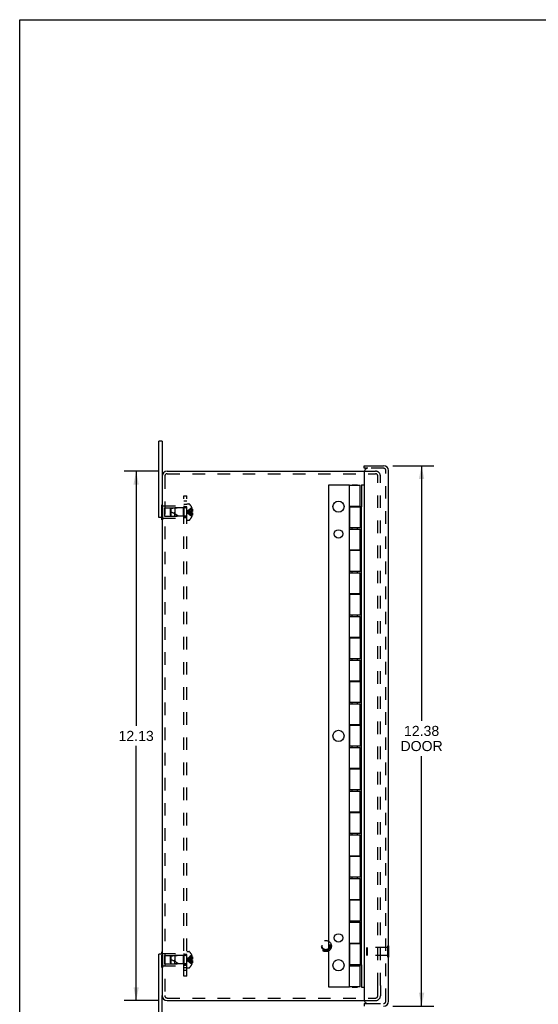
# Model space of a CAD drawing. Header units: inches. Extents: x 0 to 52.3, y 0 to 33.8.
# Tile 2 of 6: x 0 to 11.9, y 11.3 to 33.8. Entities that reach past the tile are written whole.
import ezdxf

# ---------------------------------------------------------------- set-up
doc = ezdxf.new("R2010")
doc.units = ezdxf.units.IN
doc.header["$LTSCALE"] = 2.876923
doc.header["$MEASUREMENT"] = 0
doc.linetypes.add('HIDDEN', pattern=[0.2, 0.1, -0.1])
doc.layers.get('0').update_dxf_attribs({"linetype": 'CONTINUOUS'})
for name, color, linetype in [('DEFAULT_2', 8, 'HIDDEN'), ('DIMENSIONS', 7, 'CONTINUOUS'), ('DOOR_ASSEMBLY', 7, 'CONTINUOUS'), ('SUBPANEL', 7, 'CONTINUOUS')]:
    doc.layers.add(name, color=color, linetype=linetype)
doc.styles.get("Standard").update_dxf_attribs({"font": 'arial.ttf'})
doc.dimstyles.new('DIMSTYLE_1', dxfattribs={"dimtxt": 0.230769, "dimasz": 0.307692, "dimexe": 0.09, "dimexo": 0.07, "dimgap": 0.0375, "dimtad": 0, "dimtih": 1, "dimtoh": 1, "dimzin": 4, "dimdsep": 46, "dimtxsty": 'Standard', "dimblk": '_FILLED', "dimblk1": '_FILLED', "dimblk2": '_FILLED', "dimcen": 0.09, "dimazin": 1, "dimtfac": 1, "dimtdec": 3, "dimtofl": 0, "dimtmove": 0, "dimatfit": 3, "dimldrblk": '_FILLED', "dimfxl": 0, "dimtolj": 1, "dimtzin": 4, "dimarcsym": 0})

# ---------------------------------------------------------------- blocks, each defined once
blk = doc.blocks.new('_FILLED')
at = {"color": 0, "linetype": 'ByBlock'}
blk.add_solid([(0, 0), (-1, 0.2), (-1, -0.2)], dxfattribs=at)
blk = doc.blocks.new('*D1')
at = {"layer": 'DIMENSIONS', "color": 2, "linetype": 'Continuous'}
for p, q in [((8.549, 23.634), (9.481, 23.634)), ((9.204, 23.634), (9.204, 17.791)), ((9.204, 11.259), (9.204, 16.983)), ((8.549, 11.259), (9.481, 11.259))]:
    blk.add_line(p, q, dxfattribs=at)
at = {"layer": 'DIMENSIONS', "color": 2, "linetype": 'Continuous', "xscale": 0.3076923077, "yscale": 0.3076923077, "zscale": 0.3076923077}
for p, rotation in [((9.204, 23.634), 90), ((9.204, 11.259), 270)]:
    blk.add_blockref('_FILLED', p, dxfattribs=dict(at, rotation=rotation))
at = {"layer": 'DIMENSIONS', "color": 2, "linetype": 'Continuous', "insert": (9.204, 17.676), "char_height": 0.2308, "width": 0.96597, "attachment_point": 2, "line_spacing_factor": 0.9}
blk.add_mtext('12.38\\PDOOR', dxfattribs=at)
blk = doc.blocks.new('*D9')
at = {"layer": 'DIMENSIONS', "color": 2, "linetype": 'Continuous'}
for p, q in [((3.165, 23.509), (2.39, 23.509)), ((2.667, 23.509), (2.667, 17.677)), ((2.667, 11.384), (2.667, 17.216)), ((3.165, 11.384), (2.39, 11.384))]:
    blk.add_line(p, q, dxfattribs=at)
at = {"layer": 'DIMENSIONS', "color": 2, "linetype": 'Continuous', "xscale": 0.3076923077, "yscale": 0.3076923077, "zscale": 0.3076923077}
for p, rotation in [((2.667, 23.509), 90), ((2.667, 11.384), 270)]:
    blk.add_blockref('_FILLED', p, dxfattribs=dict(at, rotation=rotation))
at = {"layer": 'DIMENSIONS', "color": 2, "linetype": 'Continuous', "insert": (2.667, 17.562), "char_height": 0.2308, "width": 0.80641, "attachment_point": 2, "line_spacing_factor": 0.9}
blk.add_mtext('12.13', dxfattribs=at)

msp = doc.modelspace()

# ---------------------------------------------------------------- linework, layer by layer
at = {"color": 7, "linetype": 'Continuous'}
for p, q in [((0, 0), (0, 33.846)), ((0, 33.846), (52.308, 33.846)), ((3.261, 24.196), (3.186, 24.196)), ((3.261, 24.196), (3.261, 23.389)), ((3.261, 22.446), (3.186, 22.446)), ((3.256, 22.391), (3.256, 22.446)), ((3.256, 22.391), (3.261, 22.391)), ((3.261, 12.446), (3.186, 12.446)), ((3.256, 12.502), (3.261, 12.502)), ((3.256, 12.446), (3.256, 12.502)), ((3.261, 10.696), (3.261, 11.504))]:
    msp.add_line(p, q, dxfattribs=at)
at = {"color": 3, "linetype": 'Continuous'}
for p, q in [((3.186, 22.446), (3.186, 24.196)), ((3.381, 23.509), (7.889, 23.509)), ((3.261, 23.389), (3.261, 11.504)), ((3.186, 10.696), (3.186, 12.446)), ((3.381, 11.384), (7.889, 11.384))]:
    msp.add_line(p, q, dxfattribs=at)
for centre, start, end in [((3.381, 23.389), 90, 180), ((3.381, 11.504), 180, 270)]:
    msp.add_arc(centre, 0.12, start, end, dxfattribs=at)
at = {"layer": 'DEFAULT_2', "color": 8, "linetype": 'HIDDEN'}
for p, q in [((3.381, 23.449), (8.149, 23.449)), ((7.889, 23.509), (8.149, 23.509)), ((3.321, 23.389), (3.321, 11.504)), ((8.201, 11.734), (8.201, 23.397)), ((8.261, 11.734), (8.261, 23.397)), ((3.256, 22.446), (3.256, 22.752)), ((3.256, 22.752), (3.277, 22.752)), ((3.256, 22.661), (3.277, 22.661)), ((3.277, 22.391), (3.277, 22.752)), ((3.277, 22.711), (3.756, 22.711)), ((3.318, 22.666), (3.318, 22.476)), ((3.318, 22.666), (3.746, 22.666)), ((3.456, 22.645), (3.466, 22.656)), ((3.456, 22.497), (3.456, 22.645)), ((3.466, 22.656), (3.556, 22.665)), ((3.466, 22.486), (3.466, 22.656)), ((3.556, 22.665), (3.556, 22.571)), ((3.803, 22.665), (3.556, 22.665)), ((3.556, 22.477), (3.556, 22.571)), ((3.556, 22.571), (3.556, 22.529)), ((3.746, 22.666), (3.756, 22.676)), ((3.746, 22.666), (3.746, 22.476)), ((3.756, 22.711), (3.756, 22.431)), ((3.831, 22.385), (3.831, 22.758)), ((3.831, 22.758), (3.877, 22.758)), ((3.879, 22.58), (3.859, 22.577)), ((3.9, 22.582), (3.879, 22.58)), ((3.922, 22.585), (3.9, 22.582)), ((3.944, 22.587), (3.922, 22.585)), ((3.944, 22.556), (3.922, 22.558)), ((3.944, 22.671), (3.944, 22.671)), ((3.944, 22.671), (3.944, 22.67)), ((3.944, 22.67), (3.944, 22.587)), ((3.944, 22.64), (3.954, 22.64)), ((3.944, 22.606), (3.959, 22.606)), ((3.944, 22.587), (3.944, 22.584)), ((3.944, 22.587), (3.944, 22.587)), ((3.944, 22.587), (3.954, 22.587)), ((3.944, 22.559), (3.944, 22.556)), ((3.944, 22.556), (3.944, 22.473)), ((3.954, 22.556), (3.944, 22.556)), ((3.944, 22.556), (3.944, 22.556)), ((3.256, 22.481), (3.277, 22.481)), ((3.261, 22.391), (3.277, 22.391)), ((3.277, 22.431), (3.756, 22.431)), ((3.318, 22.476), (3.746, 22.476)), ((3.456, 22.497), (3.466, 22.486)), ((3.466, 22.486), (3.556, 22.477)), ((3.803, 22.477), (3.556, 22.477)), ((3.746, 22.476), (3.756, 22.466)), ((3.831, 22.385), (3.877, 22.385)), ((3.944, 22.537), (3.959, 22.537)), ((3.944, 22.503), (3.954, 22.503)), ((3.944, 22.473), (3.944, 22.472)), ((3.944, 22.472), (3.944, 22.472)), ((3.256, 12.141), (3.256, 12.446)), ((3.256, 12.411), (3.277, 12.411)), ((3.261, 12.502), (3.277, 12.502)), ((3.277, 12.141), (3.277, 12.502)), ((3.277, 12.461), (3.756, 12.461)), ((3.318, 12.416), (3.746, 12.416)), ((3.318, 12.416), (3.318, 12.226)), ((3.456, 12.395), (3.466, 12.406)), ((3.466, 12.406), (3.556, 12.415)), ((3.466, 12.236), (3.466, 12.406)), ((3.803, 12.415), (3.556, 12.415)), ((3.556, 12.415), (3.556, 12.321)), ((3.746, 12.416), (3.756, 12.426)), ((3.746, 12.416), (3.746, 12.226)), ((3.756, 12.461), (3.756, 12.181)), ((3.831, 12.508), (3.877, 12.508)), ((3.831, 12.135), (3.831, 12.508)), ((3.944, 12.421), (3.944, 12.42)), ((3.944, 12.421), (3.944, 12.421)), ((3.944, 12.42), (3.944, 12.337)), ((3.256, 12.231), (3.277, 12.231)), ((3.277, 12.181), (3.756, 12.181)), ((3.318, 12.226), (3.746, 12.226)), ((3.456, 12.247), (3.456, 12.395)), ((3.456, 12.247), (3.466, 12.236)), ((3.466, 12.236), (3.556, 12.227)), ((3.556, 12.321), (3.556, 12.279)), ((3.556, 12.227), (3.556, 12.321)), ((3.803, 12.227), (3.556, 12.227)), ((3.746, 12.226), (3.756, 12.216)), ((3.879, 12.33), (3.859, 12.327)), ((3.9, 12.332), (3.879, 12.33)), ((3.922, 12.335), (3.9, 12.332)), ((3.944, 12.337), (3.922, 12.335)), ((3.944, 12.306), (3.922, 12.308)), ((3.944, 12.39), (3.954, 12.39)), ((3.944, 12.356), (3.959, 12.356)), ((3.944, 12.337), (3.944, 12.337)), ((3.944, 12.337), (3.954, 12.337)), ((3.944, 12.334), (3.944, 12.337)), ((3.944, 12.306), (3.944, 12.309)), ((3.944, 12.306), (3.944, 12.306)), ((3.954, 12.306), (3.944, 12.306)), ((3.944, 12.306), (3.944, 12.223)), ((3.944, 12.287), (3.959, 12.287)), ((3.944, 12.253), (3.954, 12.253)), ((3.944, 12.223), (3.944, 12.222)), ((3.944, 12.222), (3.944, 12.222)), ((3.256, 12.141), (3.277, 12.141)), ((3.831, 12.135), (3.877, 12.135)), ((8.201, 11.496), (8.201, 11.734)), ((8.261, 11.734), (8.261, 11.496)), ((3.381, 11.444), (8.149, 11.444)), ((7.889, 11.384), (8.149, 11.384))]:
    msp.add_line(p, q, dxfattribs=at)
for points in [[(3.944, 22.671), (3.922, 22.657), (3.9, 22.642), (3.879, 22.626), (3.859, 22.609), (3.839, 22.591), (3.82, 22.571)], [(3.944, 22.64), (3.922, 22.63), (3.9, 22.62), (3.879, 22.609), (3.859, 22.597), (3.839, 22.585), (3.82, 22.571)], [(3.944, 22.606), (3.922, 22.601), (3.9, 22.596), (3.879, 22.591), (3.859, 22.585), (3.839, 22.578), (3.82, 22.571)], [(3.859, 22.577), (3.839, 22.574), (3.82, 22.571)], [(3.859, 22.577), (3.839, 22.574), (3.82, 22.571)], [(3.944, 22.472), (3.922, 22.486), (3.9, 22.501), (3.879, 22.517), (3.859, 22.534), (3.839, 22.552), (3.82, 22.571)], [(3.944, 22.503), (3.922, 22.512), (3.9, 22.523), (3.879, 22.534), (3.859, 22.545), (3.839, 22.558), (3.82, 22.571)], [(3.922, 22.558), (3.9, 22.56), (3.879, 22.563), (3.859, 22.566), (3.839, 22.568), (3.82, 22.571)], [(3.9, 22.56), (3.879, 22.563), (3.859, 22.566), (3.839, 22.568), (3.82, 22.571)], [(3.944, 22.537), (3.922, 22.541), (3.9, 22.547), (3.879, 22.552), (3.859, 22.558), (3.839, 22.565), (3.82, 22.571)], [(3.944, 22.571), (3.944, 22.574), (3.944, 22.577), (3.944, 22.579), (3.944, 22.582), (3.944, 22.584), (3.944, 22.587)], [(3.944, 22.582), (3.944, 22.579), (3.944, 22.577)], [(3.944, 22.556), (3.944, 22.559), (3.944, 22.561), (3.944, 22.564), (3.944, 22.566), (3.944, 22.569), (3.944, 22.571)], [(3.944, 22.566), (3.944, 22.564), (3.944, 22.561)], [(3.954, 22.64), (3.955, 22.636), (3.956, 22.632), (3.957, 22.627), (3.957, 22.623), (3.958, 22.619), (3.958, 22.615), (3.959, 22.611), (3.959, 22.606)], [(3.959, 22.606), (3.959, 22.604), (3.958, 22.602), (3.958, 22.599), (3.957, 22.597), (3.957, 22.594), (3.956, 22.592), (3.955, 22.589), (3.954, 22.587)], [(3.954, 22.556), (3.955, 22.553), (3.956, 22.551), (3.957, 22.548), (3.957, 22.546), (3.958, 22.544), (3.958, 22.541), (3.959, 22.539), (3.959, 22.537)], [(3.959, 22.537), (3.959, 22.532), (3.958, 22.528), (3.958, 22.524), (3.957, 22.52), (3.957, 22.516), (3.956, 22.511), (3.955, 22.507), (3.954, 22.503)], [(3.944, 12.421), (3.922, 12.407), (3.9, 12.392), (3.879, 12.376), (3.859, 12.359), (3.839, 12.341), (3.82, 12.321)], [(3.944, 12.39), (3.922, 12.38), (3.9, 12.37), (3.879, 12.359), (3.859, 12.347), (3.839, 12.335), (3.82, 12.321)], [(3.944, 12.356), (3.922, 12.351), (3.9, 12.346), (3.879, 12.341), (3.859, 12.335), (3.839, 12.328), (3.82, 12.321)], [(3.859, 12.327), (3.839, 12.324), (3.82, 12.321)], [(3.859, 12.327), (3.839, 12.324), (3.82, 12.321)], [(3.922, 12.308), (3.9, 12.31), (3.879, 12.313), (3.859, 12.316), (3.839, 12.318), (3.82, 12.321)], [(3.9, 12.31), (3.879, 12.313), (3.859, 12.316), (3.839, 12.318), (3.82, 12.321)], [(3.944, 12.287), (3.922, 12.291), (3.9, 12.297), (3.879, 12.302), (3.859, 12.308), (3.839, 12.315), (3.82, 12.321)], [(3.944, 12.253), (3.922, 12.262), (3.9, 12.273), (3.879, 12.284), (3.859, 12.295), (3.839, 12.308), (3.82, 12.321)], [(3.944, 12.222), (3.922, 12.236), (3.9, 12.251), (3.879, 12.267), (3.859, 12.284), (3.839, 12.302), (3.82, 12.321)], [(3.944, 12.337), (3.944, 12.334), (3.944, 12.332), (3.944, 12.329), (3.944, 12.327), (3.944, 12.324), (3.944, 12.321)], [(3.944, 12.327), (3.944, 12.329), (3.944, 12.332)], [(3.944, 12.321), (3.944, 12.319), (3.944, 12.316), (3.944, 12.314), (3.944, 12.311), (3.944, 12.309), (3.944, 12.306)], [(3.944, 12.311), (3.944, 12.314), (3.944, 12.316)], [(3.954, 12.39), (3.955, 12.386), (3.956, 12.382), (3.957, 12.377), (3.957, 12.373), (3.958, 12.369), (3.958, 12.365), (3.959, 12.361), (3.959, 12.356)], [(3.959, 12.356), (3.959, 12.354), (3.958, 12.352), (3.958, 12.349), (3.957, 12.347), (3.957, 12.344), (3.956, 12.342), (3.955, 12.339), (3.954, 12.337)], [(3.954, 12.306), (3.955, 12.303), (3.956, 12.301), (3.957, 12.298), (3.957, 12.296), (3.958, 12.294), (3.958, 12.291), (3.959, 12.289), (3.959, 12.287)], [(3.959, 12.287), (3.959, 12.282), (3.958, 12.278), (3.958, 12.274), (3.957, 12.27), (3.957, 12.266), (3.956, 12.261), (3.955, 12.257), (3.954, 12.253)]]:
    msp.add_lwpolyline(points, dxfattribs=at)
for radius in [0.128, 0.0981, 0.094, 0.084]:
    msp.add_circle((7.011, 12.634), radius, dxfattribs=at)
for centre, radius, start, end in [((3.381, 23.389), 0.06, 90, 180), ((8.149, 23.397), 0.112, 0, 90), ((8.149, 23.397), 0.052, 0, 90), ((3.286, 22.026), 0.571, 52.1862, 72.6646), ((3.803, 22.694), 0.0282, 270, 360), ((3.877, 22.738), 0.02, 43.5138, 90), ((3.702, 22.571), 0.262, 22.3613, 43.5138), ((3.702, 22.571), 0.261, 15.1941, 22.0894), ((3.803, 22.449), 0.0282, 0, 90), ((3.877, 22.405), 0.02, 270, 316.4862), ((3.702, 22.571), 0.262, 316.4862, 337.6387), ((3.702, 22.571), 0.261, 337.9106, 344.8059), ((3.803, 12.444), 0.0282, 270, 360), ((3.877, 12.488), 0.02, 43.5138, 90), ((3.702, 12.321), 0.262, 22.3613, 43.5138), ((3.702, 12.321), 0.261, 15.1941, 22.0894), ((3.286, 11.776), 0.571, 52.1862, 72.6646), ((3.803, 12.199), 0.0282, 0, 90), ((3.702, 12.321), 0.262, 316.4862, 337.6387), ((3.702, 12.321), 0.261, 337.9106, 344.8059), ((3.877, 12.155), 0.02, 270, 316.4862), ((3.381, 11.504), 0.06, 180, 270), ((8.149, 11.496), 0.112, 270, 360), ((8.149, 11.496), 0.052, 270, 360)]:
    msp.add_arc(centre, radius, start, end, dxfattribs=at)
at = {"layer": 'DOOR_ASSEMBLY', "color": 7, "linetype": 'Continuous'}
for p, q in [((7.886, 23.574), (7.886, 23.634)), ((7.976, 23.574), (7.886, 23.574)), ((7.083, 11.696), (7.083, 23.196)), ((7.083, 23.196), (7.546, 23.196)), ((7.554, 23.191), (7.541, 23.191)), ((7.546, 23.196), (7.546, 23.191)), ((7.616, 23.191), (7.616, 23.196)), ((7.616, 23.196), (7.739, 23.196)), ((7.739, 23.191), (7.739, 23.196)), ((7.828, 23.196), (7.828, 22.688)), ((7.828, 23.196), (7.886, 23.196)), ((7.544, 22.704), (7.544, 22.184)), ((7.544, 22.704), (7.554, 22.704)), ((7.616, 22.688), (7.616, 22.704)), ((7.739, 22.688), (7.739, 22.704)), ((7.828, 22.688), (7.8, 22.688)), ((7.828, 22.208), (7.828, 22.688)), ((7.544, 22.184), (7.554, 22.184)), ((7.616, 22.184), (7.616, 22.208)), ((7.739, 22.184), (7.739, 22.208)), ((7.828, 22.208), (7.8, 22.208)), ((7.828, 12.688), (7.828, 22.208)), ((7.544, 21.704), (7.544, 21.184)), ((7.544, 21.704), (7.554, 21.704)), ((7.616, 21.688), (7.616, 21.704)), ((7.739, 21.688), (7.739, 21.704)), ((7.828, 21.688), (7.8, 21.688)), ((7.616, 21.184), (7.616, 21.208)), ((7.739, 21.184), (7.739, 21.208)), ((7.828, 21.208), (7.8, 21.208)), ((7.544, 21.184), (7.554, 21.184)), ((7.544, 20.704), (7.544, 20.184)), ((7.544, 20.704), (7.554, 20.704)), ((7.616, 20.688), (7.616, 20.704)), ((7.739, 20.688), (7.739, 20.704)), ((7.828, 20.688), (7.8, 20.688)), ((7.544, 20.184), (7.554, 20.184)), ((7.616, 20.184), (7.616, 20.208)), ((7.739, 20.184), (7.739, 20.208)), ((7.828, 20.208), (7.8, 20.208)), ((7.544, 19.704), (7.544, 19.184)), ((7.544, 19.704), (7.554, 19.704)), ((7.616, 19.688), (7.616, 19.704)), ((7.739, 19.688), (7.739, 19.704)), ((7.828, 19.688), (7.8, 19.688)), ((7.544, 19.184), (7.554, 19.184)), ((7.616, 19.184), (7.616, 19.208)), ((7.739, 19.184), (7.739, 19.208)), ((7.828, 19.208), (7.8, 19.208)), ((7.544, 18.704), (7.554, 18.704)), ((7.544, 18.704), (7.544, 18.184)), ((7.616, 18.688), (7.616, 18.704)), ((7.739, 18.688), (7.739, 18.704)), ((7.828, 18.688), (7.8, 18.688)), ((7.544, 18.184), (7.554, 18.184)), ((7.616, 18.184), (7.616, 18.208)), ((7.739, 18.184), (7.739, 18.208)), ((7.828, 18.208), (7.8, 18.208)), ((7.544, 17.704), (7.554, 17.704)), ((7.544, 17.704), (7.544, 17.184)), ((7.616, 17.688), (7.616, 17.704)), ((7.739, 17.688), (7.739, 17.704)), ((7.828, 17.688), (7.8, 17.688)), ((7.544, 17.184), (7.554, 17.184)), ((7.616, 17.184), (7.616, 17.208)), ((7.739, 17.184), (7.739, 17.208)), ((7.828, 17.208), (7.8, 17.208)), ((7.544, 16.704), (7.554, 16.704)), ((7.544, 16.704), (7.544, 16.184)), ((7.616, 16.688), (7.616, 16.704)), ((7.739, 16.688), (7.739, 16.704)), ((7.828, 16.688), (7.8, 16.688)), ((7.544, 16.184), (7.554, 16.184)), ((7.616, 16.184), (7.616, 16.208)), ((7.739, 16.184), (7.739, 16.208)), ((7.828, 16.208), (7.8, 16.208)), ((7.544, 15.704), (7.554, 15.704)), ((7.544, 15.704), (7.544, 15.184)), ((7.616, 15.688), (7.616, 15.704)), ((7.739, 15.688), (7.739, 15.704)), ((7.828, 15.688), (7.8, 15.688)), ((7.544, 15.184), (7.554, 15.184)), ((7.616, 15.184), (7.616, 15.208)), ((7.739, 15.184), (7.739, 15.208)), ((7.828, 15.208), (7.8, 15.208)), ((7.544, 14.704), (7.554, 14.704)), ((7.544, 14.704), (7.544, 14.184)), ((7.616, 14.688), (7.616, 14.704)), ((7.739, 14.688), (7.739, 14.704)), ((7.828, 14.688), (7.8, 14.688)), ((7.616, 14.184), (7.616, 14.208)), ((7.739, 14.184), (7.739, 14.208)), ((7.828, 14.208), (7.8, 14.208)), ((7.544, 14.184), (7.554, 14.184)), ((7.544, 13.704), (7.554, 13.704)), ((7.544, 13.704), (7.544, 13.184)), ((7.616, 13.688), (7.616, 13.704)), ((7.739, 13.688), (7.739, 13.704)), ((7.828, 13.688), (7.8, 13.688)), ((7.544, 13.184), (7.554, 13.184)), ((7.616, 13.184), (7.616, 13.208)), ((7.739, 13.184), (7.739, 13.208)), ((7.828, 13.208), (7.8, 13.208)), ((7.544, 12.704), (7.554, 12.704)), ((7.544, 12.704), (7.544, 12.184)), ((7.616, 12.688), (7.616, 12.704)), ((7.739, 12.688), (7.739, 12.704)), ((7.828, 12.688), (7.8, 12.688)), ((7.828, 12.204), (7.828, 12.688)), ((8.451, 12.637), (8.446, 12.637)), ((8.451, 12.381), (8.451, 12.637)), ((7.544, 12.184), (7.554, 12.184)), ((7.616, 12.184), (7.616, 12.204)), ((7.739, 12.184), (7.739, 12.204)), ((7.8, 12.204), (7.828, 12.204)), ((7.828, 12.204), (7.828, 11.696)), ((8.451, 12.381), (8.446, 12.381)), ((7.546, 11.696), (7.083, 11.696)), ((7.541, 11.701), (7.554, 11.701)), ((7.546, 11.701), (7.546, 11.696)), ((7.616, 11.696), (7.616, 11.701)), ((7.616, 11.696), (7.739, 11.696)), ((7.739, 11.696), (7.739, 11.701)), ((7.828, 11.696), (7.886, 11.696)), ((7.886, 11.319), (7.976, 11.319)), ((7.886, 11.319), (7.886, 11.259))]:
    msp.add_line(p, q, dxfattribs=at)
at = {"layer": 'DOOR_ASSEMBLY', "color": 3, "linetype": 'Continuous'}
for p, q in [((7.886, 23.634), (8.334, 23.634)), ((7.886, 23.484), (7.886, 11.409)), ((8.446, 11.371), (8.446, 23.522)), ((7.554, 22.704), (7.554, 23.191)), ((7.554, 23.191), (7.8, 23.191)), ((7.8, 22.704), (7.8, 23.191)), ((7.55, 22.704), (7.55, 22.184)), ((7.554, 22.704), (7.8, 22.704)), ((7.554, 22.688), (7.554, 22.208)), ((7.554, 22.688), (7.8, 22.688)), ((7.8, 22.688), (7.8, 22.208)), ((7.8, 22.208), (7.554, 22.208)), ((7.554, 21.704), (7.554, 22.184)), ((7.554, 22.184), (7.8, 22.184)), ((7.8, 21.704), (7.8, 22.184)), ((7.55, 21.704), (7.55, 21.184)), ((7.554, 21.704), (7.8, 21.704)), ((7.554, 21.688), (7.554, 21.208)), ((7.8, 21.688), (7.554, 21.688)), ((7.8, 21.688), (7.8, 21.208)), ((7.8, 21.208), (7.554, 21.208)), ((7.554, 20.704), (7.554, 21.184)), ((7.554, 21.184), (7.8, 21.184)), ((7.8, 20.704), (7.8, 21.184)), ((7.55, 20.704), (7.55, 20.184)), ((7.554, 20.704), (7.8, 20.704)), ((7.554, 20.688), (7.554, 20.208)), ((7.8, 20.688), (7.554, 20.688)), ((7.8, 20.688), (7.8, 20.208)), ((7.8, 20.208), (7.554, 20.208)), ((7.554, 19.704), (7.554, 20.184)), ((7.554, 20.184), (7.8, 20.184)), ((7.8, 19.704), (7.8, 20.184)), ((7.55, 19.704), (7.55, 19.184)), ((7.554, 19.704), (7.8, 19.704)), ((7.554, 19.688), (7.554, 19.208)), ((7.8, 19.688), (7.554, 19.688)), ((7.8, 19.688), (7.8, 19.208)), ((7.8, 19.208), (7.554, 19.208)), ((7.554, 18.704), (7.554, 19.184)), ((7.554, 19.184), (7.8, 19.184)), ((7.8, 18.704), (7.8, 19.184)), ((7.55, 18.704), (7.55, 18.184)), ((7.554, 18.704), (7.8, 18.704)), ((7.8, 18.688), (7.554, 18.688)), ((7.554, 18.688), (7.554, 18.208)), ((7.8, 18.688), (7.8, 18.208)), ((7.8, 18.208), (7.554, 18.208)), ((7.554, 18.184), (7.8, 18.184)), ((7.554, 17.704), (7.554, 18.184)), ((7.8, 17.704), (7.8, 18.184)), ((7.55, 17.704), (7.55, 17.184)), ((7.554, 17.704), (7.8, 17.704)), ((7.8, 17.688), (7.554, 17.688)), ((7.554, 17.688), (7.554, 17.208)), ((7.8, 17.688), (7.8, 17.208)), ((7.8, 17.208), (7.554, 17.208)), ((7.554, 17.184), (7.8, 17.184)), ((7.554, 16.704), (7.554, 17.184)), ((7.8, 16.704), (7.8, 17.184)), ((7.55, 16.704), (7.55, 16.184)), ((7.554, 16.704), (7.8, 16.704)), ((7.8, 16.688), (7.554, 16.688)), ((7.554, 16.688), (7.554, 16.208)), ((7.8, 16.688), (7.8, 16.208)), ((7.8, 16.208), (7.554, 16.208)), ((7.554, 16.184), (7.8, 16.184)), ((7.554, 15.704), (7.554, 16.184)), ((7.8, 15.704), (7.8, 16.184)), ((7.55, 15.704), (7.55, 15.184)), ((7.554, 15.704), (7.8, 15.704)), ((7.8, 15.688), (7.554, 15.688)), ((7.554, 15.688), (7.554, 15.208)), ((7.8, 15.688), (7.8, 15.208)), ((7.8, 15.208), (7.554, 15.208)), ((7.554, 15.184), (7.8, 15.184)), ((7.554, 14.704), (7.554, 15.184)), ((7.8, 14.704), (7.8, 15.184)), ((7.55, 14.704), (7.55, 14.184)), ((7.554, 14.704), (7.8, 14.704)), ((7.8, 14.688), (7.554, 14.688)), ((7.554, 14.688), (7.554, 14.208)), ((7.8, 14.688), (7.8, 14.208)), ((7.8, 14.208), (7.554, 14.208)), ((7.554, 14.184), (7.8, 14.184)), ((7.554, 13.704), (7.554, 14.184)), ((7.8, 13.704), (7.8, 14.184)), ((7.55, 13.704), (7.55, 13.184)), ((7.554, 13.704), (7.8, 13.704)), ((7.8, 13.688), (7.554, 13.688)), ((7.554, 13.688), (7.554, 13.208)), ((7.8, 13.688), (7.8, 13.208)), ((7.8, 13.208), (7.554, 13.208)), ((7.554, 13.184), (7.8, 13.184)), ((7.554, 12.704), (7.554, 13.184)), ((7.8, 12.704), (7.8, 13.184)), ((7.55, 12.704), (7.55, 12.184)), ((7.554, 12.704), (7.8, 12.704)), ((7.8, 12.688), (7.554, 12.688)), ((7.554, 12.688), (7.554, 12.204)), ((7.8, 12.688), (7.8, 12.204)), ((7.8, 12.204), (7.554, 12.204)), ((7.554, 12.184), (7.8, 12.184)), ((7.554, 11.701), (7.554, 12.184)), ((7.8, 11.701), (7.8, 12.184)), ((7.8, 11.701), (7.554, 11.701))]:
    msp.add_line(p, q, dxfattribs=at)
at = {"layer": 'DOOR_ASSEMBLY', "color": 8, "linetype": 'HIDDEN'}
for p, q in [((8.334, 23.574), (7.976, 23.574)), ((8.386, 11.371), (8.386, 23.522)), ((8.446, 12.637), (8.433, 12.637)), ((8.433, 12.381), (8.433, 12.637)), ((7.951, 12.593), (7.961, 12.603)), ((7.951, 12.425), (7.951, 12.593)), ((7.951, 12.425), (7.961, 12.415)), ((8.433, 12.603), (7.961, 12.603)), ((7.961, 12.603), (7.961, 12.415)), ((8.433, 12.415), (7.961, 12.415)), ((8.446, 12.381), (8.433, 12.381)), ((7.976, 11.319), (8.334, 11.319))]:
    msp.add_line(p, q, dxfattribs=at)
at = {"layer": 'DOOR_ASSEMBLY', "color": 7, "linetype": 'Continuous'}
for centre, radius in [((7.301, 22.696), 0.128), ((7.301, 22.071), 0.0965), ((7.301, 17.446), 0.128), ((7.301, 12.821), 0.0965), ((7.301, 12.196), 0.128)]:
    msp.add_circle(centre, radius, dxfattribs=at)
at = {"layer": 'DOOR_ASSEMBLY', "color": 3, "linetype": 'Continuous'}
for centre, radius, start, end in [((7.976, 23.484), 0.09, 90, 180), ((8.334, 23.522), 0.112, 0, 90), ((7.976, 11.409), 0.09, 180, 270), ((8.334, 11.371), 0.112, 270, 360)]:
    msp.add_arc(centre, radius, start, end, dxfattribs=at)
at = {"layer": 'DOOR_ASSEMBLY', "color": 8, "linetype": 'HIDDEN'}
for centre, start, end in [((8.334, 23.522), 0, 90), ((8.334, 11.371), 270, 360)]:
    msp.add_arc(centre, 0.052, start, end, dxfattribs=at)
at = {"layer": 'SUBPANEL', "color": 8, "linetype": 'HIDDEN'}
for p, q in [((3.756, 11.946), (3.756, 22.946)), ((3.756, 22.946), (3.831, 22.946)), ((3.831, 22.821), (3.756, 22.821)), ((3.831, 11.946), (3.831, 22.946)), ((3.756, 22.752), (3.831, 22.752)), ((3.756, 22.696), (3.831, 22.696)), ((3.756, 22.68), (3.831, 22.68)), ((3.756, 22.462), (3.831, 22.462)), ((3.756, 22.446), (3.831, 22.446)), ((3.756, 12.446), (3.831, 12.446)), ((3.756, 12.43), (3.831, 12.43)), ((3.756, 12.212), (3.831, 12.212)), ((3.756, 12.196), (3.831, 12.196)), ((3.756, 12.14), (3.831, 12.14)), ((3.831, 12.071), (3.756, 12.071)), ((3.831, 11.946), (3.756, 11.946))]:
    msp.add_line(p, q, dxfattribs=at)

# ---------------------------------------------------------------- dimensions: what is measured, and where the dimension line sits
at = {"layer": 'DIMENSIONS', "color": 2, "linetype": 'Continuous'}
dim = msp.add_linear_dim(base=(2.666658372, 11.383912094), p1=(3.235373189, 23.508912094), p2=(3.235373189, 11.383912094), angle=270, dimstyle='DIMSTYLE_1', dxfattribs=at)
dim.commit()
dim.dimension.update_dxf_attribs({"geometry": '*D9', "text_midpoint": (2.676463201, 17.445125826), "dimtype": 160})
dim = msp.add_linear_dim(base=(9.204042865, 11.258912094), p1=(8.47914242, 23.633912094), p2=(8.47914242, 11.258912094), angle=270, text='<>\\PDOOR', dimstyle='DIMSTYLE_1', dxfattribs=at)
dim.commit()
dim.dimension.update_dxf_attribs({"geometry": '*D1', "text_midpoint": (9.204042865, 17.387165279), "dimtype": 160})

doc.saveas('drawing.dxf')
